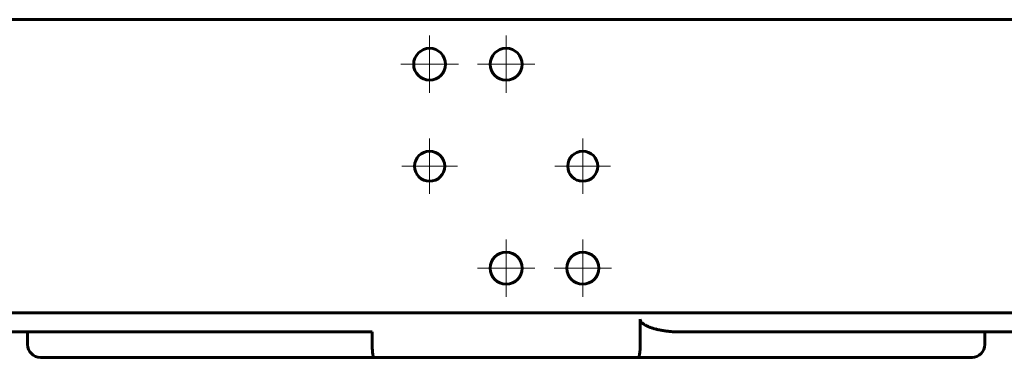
# Model space of a CAD drawing. Header units: millimetres. Extents: x -231 to 461, y -114 to 116.
# Tile 2 of 16: x -76 to 78, y -114 to -60. Entities that reach past the tile are written whole.
import ezdxf

# ---------------------------------------------------------------- set-up
doc = ezdxf.new("R2010")
doc.units = ezdxf.units.MM
doc.linetypes.add('K5LT_AXLED', pattern=[12, 7.5, -1.5, 1.5, -1.5])
doc.linetypes.add('K5LT_BASIC', pattern=[0])
doc.layers.add('Системный слой (1)', color=7, linetype='Continuous', true_color=0x6c6c6c)

# ---------------------------------------------------------------- blocks, each defined once
blk = doc.blocks.new('U21')
at = {"layer": 'Системный слой (1)', "color": 30, "linetype": 'K5LT_AXLED', "lineweight": 18, "true_color": 0xff8000}
for q in [(-12, -79.14), (-16.36, -83.5), (-7.64, -83.5), (-12, -87.86)]:
    blk.add_line((-12, -83.5), q, dxfattribs=at)
blk = doc.blocks.new('U22')
at = {"layer": 'Системный слой (1)', "color": 30, "linetype": 'K5LT_AXLED', "lineweight": 18, "true_color": 0xff8000}
for q in [(-12, -63), (-16.5, -67.5), (-7.5, -67.5), (-12, -72)]:
    blk.add_line((-12, -67.5), q, dxfattribs=at)
blk = doc.blocks.new('U24')
at = {"layer": 'Системный слой (1)', "color": 30, "linetype": 'K5LT_AXLED', "lineweight": 18, "true_color": 0xff8000}
for q in [(0, -95), (-4.5, -99.5), (4.5, -99.5), (0, -104)]:
    blk.add_line((0, -99.5), q, dxfattribs=at)
blk = doc.blocks.new('U25')
at = {"layer": 'Системный слой (1)', "color": 30, "linetype": 'K5LT_AXLED', "lineweight": 18, "true_color": 0xff8000}
for q in [(0, -63), (-4.5, -67.5), (4.5, -67.5), (0, -72)]:
    blk.add_line((0, -67.5), q, dxfattribs=at)
blk = doc.blocks.new('U27')
at = {"layer": 'Системный слой (1)', "color": 30, "linetype": 'K5LT_AXLED', "lineweight": 18, "true_color": 0xff8000}
for q in [(12, -95), (7.5, -99.5), (16.5, -99.5), (12, -104)]:
    blk.add_line((12, -99.5), q, dxfattribs=at)
blk = doc.blocks.new('U28')
at = {"layer": 'Системный слой (1)', "color": 30, "linetype": 'K5LT_AXLED', "lineweight": 18, "true_color": 0xff8000}
for q in [(12, -79.14), (7.64, -83.5), (16.36, -83.5), (12, -87.86)]:
    blk.add_line((12, -83.5), q, dxfattribs=at)

msp = doc.modelspace()

# ---------------------------------------------------------------- linework, layer by layer
at = {"layer": 'Системный слой (1)', "color": 150, "linetype": 'K5LT_BASIC', "lineweight": 60, "true_color": 0x0080ff}
for p, q in [((193.9, -60.5), (-193.9, -60.5)), ((193.9, -106.5), (-193.9, -106.5)), ((21, -107.5), (21, -111.5)), ((-193.9, -109.5), (-21, -109.5)), ((-75, -109.5), (-75, -111.5)), ((-21, -109.5), (-21, -111.5)), ((26.93, -109.5), (193.9, -109.5)), ((75, -109.5), (75, -111.5)), ((-73, -113.5), (-20.71, -113.5)), ((20.71, -113.5), (-20.71, -113.5)), ((20.71, -113.5), (73, -113.5))]:
    msp.add_line(p, q, dxfattribs=at)
for centre, radius in [((-12, -67.5), 2.5), ((0, -67.5), 2.5), ((-12, -83.5), 2.36), ((12, -83.5), 2.36), ((0, -99.5), 2.5), ((12, -99.5), 2.5)]:
    msp.add_circle(centre, radius, dxfattribs=at)
for centre, start, end in [((-73, -111.5), 180, 270), ((73, -111.5), 270, 0)]:
    msp.add_arc(centre, 2, start, end, dxfattribs=at)
for points, knots in [([(26.93, -109.5), (26.69, -109.5), (26.23, -109.49), (25.55, -109.44), (24.91, -109.36), (24.41, -109.28), (24.02, -109.2), (23.75, -109.14), (23.5, -109.08), (23.26, -109.02), (23.04, -108.95), (22.83, -108.89), (22.65, -108.83), (22.48, -108.76), (22.32, -108.7), (22.17, -108.63), (22.04, -108.57), (21.92, -108.51), (21.81, -108.45), (21.7, -108.39), (21.6, -108.33), (21.5, -108.25), (21.4, -108.18), (21.31, -108.1), (21.25, -108.04), (21.18, -107.96), (21.12, -107.88), (21.06, -107.78), (21.03, -107.69), (21.01, -107.6), (21, -107.54), (21, -107.5)], [0, 0, 0, 0, 3.592999, 6.957491, 10.101839, 13.02687, 14.447869, 15.794769, 17.083398, 18.269482, 19.413486, 20.446097, 21.409964, 22.279777, 23.123549, 23.884423, 24.587709, 25.200077, 25.77932, 26.41855, 27.002723, 27.531206, 28.217654, 28.787103, 29.255536, 29.455893, 30.151284, 30.664303, 31.168995, 31.49714, 32, 32, 32, 32]), ([(-20.71, -113.5), (-20.73, -113.5), (-20.76, -113.48), (-20.79, -113.42), (-20.82, -113.35), (-20.86, -113.23), (-20.9, -113.04), (-20.93, -112.83), (-20.95, -112.6), (-20.98, -112.29), (-21, -111.93), (-21, -111.63), (-21, -111.5)], [0, 0, 0, 0, 1.55692, 2.249166, 3.191713, 4.423661, 5.772319, 7.083507, 8.279746, 9.3601, 11.345007, 13, 13, 13, 13]), ([(20.71, -113.5), (20.73, -113.5), (20.76, -113.48), (20.79, -113.42), (20.82, -113.35), (20.86, -113.23), (20.9, -113.04), (20.93, -112.83), (20.95, -112.6), (20.98, -112.29), (21, -111.93), (21, -111.63), (21, -111.5)], [0, 0, 0, 0, 1.55692, 2.249166, 3.191713, 4.423661, 5.772319, 7.083507, 8.279746, 9.3601, 11.345007, 13, 13, 13, 13])]:
    msp.add_open_spline(points, degree=3, knots=knots, dxfattribs=at)

# ---------------------------------------------------------------- block references
at = {"layer": 'Системный слой (1)'}
for name in ['U22', 'U25', 'U21', 'U28', 'U24', 'U27']:
    msp.add_blockref(name, (0, 0), dxfattribs=at)

doc.saveas('drawing.dxf')
